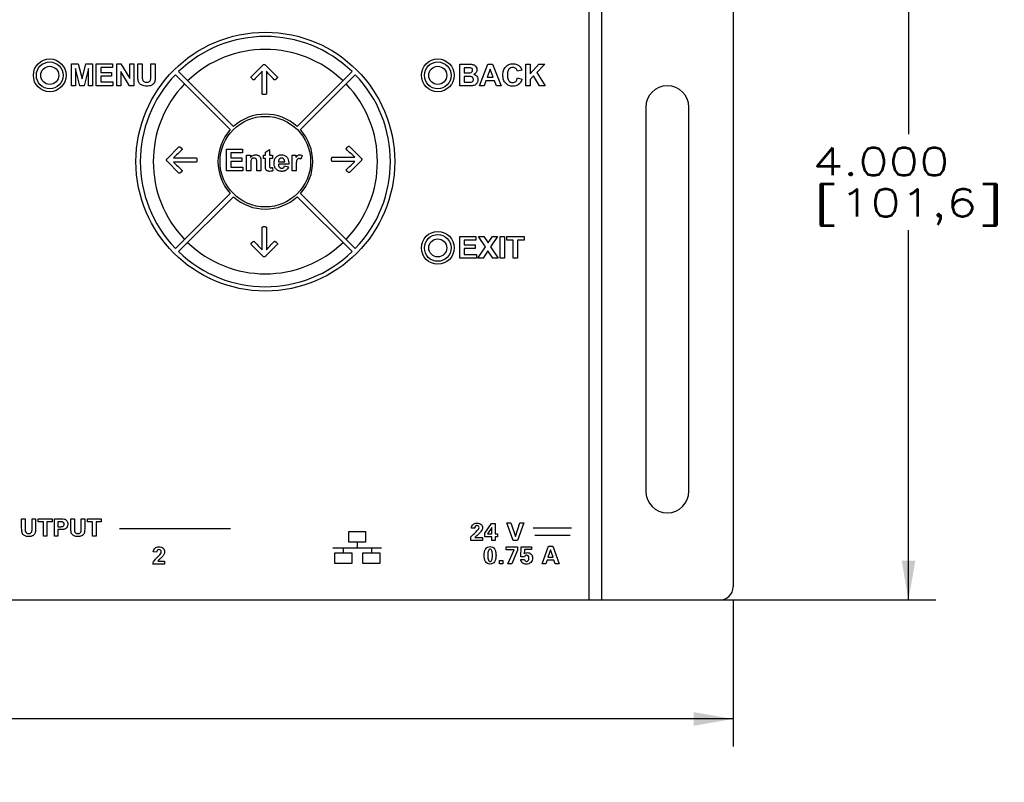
# Paper-space layout 'HD-MD4X2-4K-E_1' of a CAD drawing. Header units: inches. Extents: x 0 to 22, y 0 to 17.
# Tile 9 of 34: x 6.3 to 10.8, y 3.7 to 7.2. Entities that reach past the tile are written whole.
import ezdxf
from ezdxf.enums import TextEntityAlignment as Align

# ---------------------------------------------------------------- set-up
doc = ezdxf.new("R2010")
doc.units = ezdxf.units.IN
doc.header["$LTSCALE"] = 1.21
doc.header["$MEASUREMENT"] = 0
doc.layers.get('0').update_dxf_attribs({"linetype": 'CONTINUOUS'})
doc.layers.add('DIM', color=7, linetype='CONTINUOUS')
doc.styles.get("Standard").update_dxf_attribs({"font": 'simplex.shx'})
doc.dimstyles.new('DIMSTYLE_1', dxfattribs={"dimtxt": 0.125, "dimasz": 0.18, "dimexe": 0.125, "dimexo": 0.0625, "dimgap": 0.0625, "dimtad": 0, "dimtih": 1, "dimtoh": 1, "dimdec": 3, "dimzin": 4, "dimdsep": 46, "dimtxsty": 'Standard', "dimblk": '_FILLED', "dimblk1": '_FILLED', "dimblk2": '_FILLED', "dimcen": 0.09, "dimadec": 0, "dimazin": 0, "dimtp": 0.001, "dimtm": 0.001, "dimtfac": 1, "dimtdec": 3, "dimtofl": 0, "dimtmove": 0, "dimatfit": 3, "dimldrblk": '_FILLED', "dimfxl": 0, "dimtolj": 1, "dimtzin": 4, "dimarcsym": 0})

# ---------------------------------------------------------------- blocks, each defined once
blk = doc.blocks.new('_FILLED')
at = {"color": 0, "linetype": 'ByBlock'}
blk.add_solid([(0, 0), (-1, 0.174), (-1, -0.174)], dxfattribs=at)
blk = doc.blocks.new('*D4')
at = {"layer": 'DIM', "color": 5, "linetype": 'Continuous'}
for p, q in [((0.919, 4.55), (0.919, 3.8854)), ((9.5993, 4.55), (9.5993, 3.8854)), ((0.919, 4.0104), (4.6966, 4.0104)), ((9.5993, 4.0104), (5.8216, 4.0104))]:
    blk.add_line(p, q, dxfattribs=at)
at = {"layer": 'DIM', "color": 5, "linetype": 'Continuous', "xscale": 0.18, "yscale": 0.18, "zscale": 0.18, "rotation": 180}
blk.add_blockref('_FILLED', (0.919, 4.0104), dxfattribs=at)
at = {"layer": 'DIM', "color": 5, "linetype": 'Continuous', "xscale": 0.18, "yscale": 0.18, "zscale": 0.18}
blk.add_blockref('_FILLED', (9.5993, 4.0104), dxfattribs=at)
at = {"layer": 'DIM', "color": 5, "linetype": 'Continuous'}
for s, p, p2 in [('8.680', (4.7591, 3.9479), (5.3841, 3.9479)), ('[', (4.7591, 3.7604), (4.8841, 3.7604)), ('220,48', (4.8841, 3.7604), (5.6341, 3.7604)), (']', (5.6341, 3.7604), (5.7591, 3.7604))]:
    blk.add_text(s, height=0.125, dxfattribs=at).set_placement(p, p2, align=Align.FIT)
blk = doc.blocks.new('*D5')
at = {"layer": 'DIM', "color": 5, "linetype": 'Continuous'}
for p, q in [((9.0027, 8.5534), (10.5254, 8.5534)), ((10.4004, 8.5534), (10.4004, 6.6784)), ((10.4004, 4.5534), (10.4004, 6.2409)), ((9.0027, 4.5534), (10.5254, 4.5534))]:
    blk.add_line(p, q, dxfattribs=at)
at = {"layer": 'DIM', "color": 5, "linetype": 'Continuous', "xscale": 0.18, "yscale": 0.18, "zscale": 0.18}
for p, rotation in [((10.4004, 8.5534), 90), ((10.4004, 4.5534), 270)]:
    blk.add_blockref('_FILLED', p, dxfattribs=dict(at, rotation=rotation))
at = {"layer": 'DIM', "color": 5, "linetype": 'Continuous'}
for s, p, p2 in [('4.000', (9.9629, 6.4909), (10.5879, 6.4909)), ('[', (9.9629, 6.3034), (10.0879, 6.3034)), ('101,6', (10.0879, 6.3034), (10.7129, 6.3034)), (']', (10.7129, 6.3034), (10.8379, 6.3034))]:
    blk.add_text(s, height=0.125, dxfattribs=at).set_placement(p, p2, align=Align.FIT)

psp = doc.layouts.new('HD-MD4X2-4K-E_1')

# ---------------------------------------------------------------- linework, layer by layer
at = {"color": 7, "linetype": 'Continuous'}
for p, q in [((8.9402, 8.5534), (8.9402, 4.5534)), ((8.9993, 8.5534), (8.9993, 4.5534)), ((9.5993, 8.4943), (9.5993, 4.6125)), ((6.5792, 6.9994), (6.6092, 6.9994)), ((6.5792, 6.9), (6.5792, 6.9994)), ((6.5978, 6.9783), (6.5978, 6.9)), ((6.6174, 6.9), (6.5978, 6.9783)), ((6.6092, 6.9994), (6.6272, 6.9316)), ((6.6272, 6.9316), (6.6451, 6.9994)), ((6.6565, 6.9783), (6.6368, 6.9)), ((6.6451, 6.9994), (6.6751, 6.9994)), ((6.6566, 6.9), (6.6565, 6.9783)), ((6.6751, 6.9994), (6.6751, 6.9)), ((6.6923, 6.9994), (6.766, 6.9994)), ((6.6923, 6.9), (6.6923, 6.9994)), ((6.766, 6.9826), (6.7124, 6.9826)), ((6.7124, 6.9826), (6.7124, 6.9606)), ((6.766, 6.9994), (6.766, 6.9826)), ((6.7852, 6.9994), (6.8047, 6.9994)), ((6.7852, 6.9), (6.7852, 6.9994)), ((6.8047, 6.9994), (6.8454, 6.9329)), ((6.8454, 6.9994), (6.864, 6.9994)), ((6.8454, 6.9329), (6.8454, 6.9994)), ((6.864, 6.9994), (6.864, 6.9)), ((6.882, 6.9994), (6.9021, 6.9994)), ((6.882, 6.9464), (6.882, 6.9994)), ((6.9021, 6.9994), (6.9021, 6.9456)), ((6.9412, 6.9994), (6.9613, 6.9994)), ((6.9412, 6.9444), (6.9412, 6.9994)), ((6.9613, 6.9994), (6.9613, 6.9472)), ((7.3994, 6.9408), (7.453, 6.9943)), ((7.4649, 6.9943), (7.5184, 6.9408)), ((8.3515, 6.9983), (8.3912, 6.9983)), ((8.3515, 6.8989), (8.3515, 6.9983)), ((8.3831, 6.9818), (8.3715, 6.9818)), ((8.3715, 6.9818), (8.3715, 6.9588)), ((8.4416, 6.8989), (8.4804, 6.9983)), ((8.4907, 6.9751), (8.4773, 6.9383)), ((8.4804, 6.9983), (8.5016, 6.9983)), ((8.5045, 6.9383), (8.4907, 6.9751)), ((8.5016, 6.9983), (8.5414, 6.8989)), ((8.6348, 6.9709), (8.6149, 6.9662)), ((8.6526, 6.9983), (8.6726, 6.9983)), ((8.6526, 6.8989), (8.6526, 6.9983)), ((8.6726, 6.9541), (8.7132, 6.9983)), ((8.6726, 6.9983), (8.6726, 6.9541)), ((8.7402, 6.9983), (8.7028, 6.9596)), ((8.7132, 6.9983), (8.7402, 6.9983)), ((6.7124, 6.9606), (6.7623, 6.9606)), ((6.7623, 6.9437), (6.7124, 6.9437)), ((6.7124, 6.9437), (6.7124, 6.9168)), ((6.7623, 6.9606), (6.7623, 6.9437)), ((6.8038, 6.965), (6.8038, 6.9)), ((6.8439, 6.9), (6.8038, 6.965)), ((7.3041, 6.6994), (7.0535, 6.9501)), ((7.0674, 6.964), (7.318, 6.7134)), ((7.4491, 6.8623), (7.4491, 6.9656)), ((7.4688, 6.9656), (7.4688, 6.8623)), ((7.61, 6.7134), (7.8607, 6.964)), ((7.8746, 6.9501), (7.6239, 6.6994)), ((8.3715, 6.9588), (8.3847, 6.9588)), ((8.3878, 6.9422), (8.3715, 6.9422)), ((8.3715, 6.9422), (8.3715, 6.9157)), ((8.4773, 6.9383), (8.5045, 6.9383)), ((8.6156, 6.9355), (8.6351, 6.9293)), ((8.6889, 6.9456), (8.6726, 6.9289)), ((8.6726, 6.9289), (8.6726, 6.8989)), ((8.7162, 6.8989), (8.6889, 6.9456)), ((8.7028, 6.9596), (8.7422, 6.8989)), ((6.5978, 6.9), (6.5792, 6.9)), ((6.6368, 6.9), (6.6174, 6.9)), ((6.6751, 6.9), (6.6566, 6.9)), ((6.7679, 6.9), (6.6923, 6.9)), ((6.7124, 6.9168), (6.7679, 6.9168)), ((6.7679, 6.9168), (6.7679, 6.9)), ((6.8038, 6.9), (6.7852, 6.9)), ((6.864, 6.9), (6.8439, 6.9)), ((8.3853, 6.8989), (8.3515, 6.8989)), ((8.3715, 6.9157), (8.3901, 6.9157)), ((8.4629, 6.8989), (8.4416, 6.8989)), ((8.4711, 6.9215), (8.4629, 6.8989)), ((8.5109, 6.9215), (8.4711, 6.9215)), ((8.5196, 6.8989), (8.5109, 6.9215)), ((8.5414, 6.8989), (8.5196, 6.8989)), ((8.6726, 6.8989), (8.6526, 6.8989)), ((8.7422, 6.8989), (8.7162, 6.8989)), ((9.2009, 6.8012), (9.2009, 5.0493)), ((9.3977, 5.0493), (9.3977, 6.8012)), ((7.016, 6.5668), (7.0695, 6.6204)), ((7.2859, 6.6101), (7.3597, 6.6101)), ((7.2859, 6.5107), (7.2859, 6.6101)), ((7.3597, 6.6101), (7.3597, 6.5933)), ((7.848, 6.6232), (7.9016, 6.5697)), ((7.0447, 6.5707), (7.148, 6.5707)), ((7.3597, 6.5933), (7.306, 6.5933)), ((7.306, 6.5933), (7.306, 6.5713)), ((7.306, 6.5713), (7.3559, 6.5713)), ((7.3559, 6.5713), (7.3559, 6.5544)), ((7.3783, 6.5827), (7.3959, 6.5827)), ((7.3783, 6.5107), (7.3783, 6.5827)), ((7.3959, 6.5827), (7.3959, 6.5721)), ((7.4554, 6.5827), (7.4642, 6.5827)), ((7.4554, 6.5675), (7.4554, 6.5827)), ((7.4642, 6.5675), (7.4554, 6.5675)), ((7.4642, 6.597), (7.4832, 6.6082)), ((7.4642, 6.5827), (7.4642, 6.597)), ((7.4642, 6.5361), (7.4642, 6.5675)), ((7.4832, 6.6082), (7.4832, 6.5827)), ((7.4832, 6.5827), (7.4963, 6.5827)), ((7.4963, 6.5675), (7.4832, 6.5675)), ((7.4832, 6.5675), (7.4832, 6.5385)), ((7.4963, 6.5827), (7.4963, 6.5675)), ((7.586, 6.5827), (7.6037, 6.5827)), ((7.586, 6.5107), (7.586, 6.5827)), ((7.6037, 6.5827), (7.6037, 6.5725)), ((7.6326, 6.5808), (7.6267, 6.5641)), ((7.7696, 6.5736), (7.8728, 6.5736)), ((7.0695, 6.5014), (7.016, 6.5549)), ((7.148, 6.551), (7.0447, 6.551)), ((7.3559, 6.5544), (7.306, 6.5544)), ((7.306, 6.5544), (7.306, 6.5275)), ((7.306, 6.5275), (7.3616, 6.5275)), ((7.3616, 6.5275), (7.3616, 6.5107)), ((7.3973, 6.5433), (7.3973, 6.5107)), ((7.4249, 6.5107), (7.4249, 6.5475)), ((7.444, 6.5555), (7.444, 6.5107)), ((7.4962, 6.5267), (7.4978, 6.5119)), ((7.5713, 6.5412), (7.5235, 6.5412)), ((7.5238, 6.5529), (7.5523, 6.5529)), ((7.5512, 6.5336), (7.5702, 6.5304)), ((7.605, 6.5329), (7.605, 6.5107)), ((7.8728, 6.5539), (7.7696, 6.5539)), ((7.9016, 6.5578), (7.848, 6.5042)), ((7.3616, 6.5107), (7.2859, 6.5107)), ((7.3973, 6.5107), (7.3783, 6.5107)), ((7.444, 6.5107), (7.4249, 6.5107)), ((7.605, 6.5107), (7.586, 6.5107)), ((7.0535, 6.1568), (7.3041, 6.4074)), ((7.318, 6.3935), (7.0674, 6.1429)), ((7.8607, 6.1429), (7.61, 6.3935)), ((7.6239, 6.4074), (7.8746, 6.1568)), ((7.4492, 6.1505), (7.4492, 6.2538)), ((7.4689, 6.2538), (7.4689, 6.1505)), ((8.3518, 6.2125), (8.4255, 6.2125)), ((8.3518, 6.113), (8.3518, 6.2125)), ((8.4255, 6.2125), (8.4255, 6.1956)), ((8.4375, 6.2125), (8.461, 6.2125)), ((8.4687, 6.1648), (8.4375, 6.2125)), ((8.461, 6.2125), (8.4806, 6.1827)), ((8.4806, 6.1827), (8.5004, 6.2125)), ((8.5237, 6.2125), (8.4924, 6.1649)), ((8.5004, 6.2125), (8.5237, 6.2125)), ((8.5364, 6.2125), (8.5565, 6.2125)), ((8.5364, 6.113), (8.5364, 6.2125)), ((8.5565, 6.2125), (8.5565, 6.113)), ((8.5661, 6.2125), (8.6451, 6.2125)), ((8.5661, 6.1956), (8.5661, 6.2125)), ((8.6451, 6.2125), (8.6451, 6.1956)), ((7.4531, 6.1218), (7.3996, 6.1753)), ((7.5185, 6.1753), (7.465, 6.1218)), ((8.4255, 6.1956), (8.3718, 6.1956)), ((8.3718, 6.1956), (8.3718, 6.1736)), ((8.3718, 6.1736), (8.4218, 6.1736)), ((8.4218, 6.1736), (8.4218, 6.1568)), ((8.4343, 6.113), (8.4687, 6.1648)), ((8.4924, 6.1649), (8.5267, 6.113)), ((8.5956, 6.1956), (8.5661, 6.1956)), ((8.5956, 6.113), (8.5956, 6.1956)), ((8.6451, 6.1956), (8.6157, 6.1956)), ((8.6157, 6.1956), (8.6157, 6.113)), ((8.4218, 6.1568), (8.3718, 6.1568)), ((8.3718, 6.1568), (8.3718, 6.1299)), ((8.3718, 6.1299), (8.4274, 6.1299)), ((8.4274, 6.1299), (8.4274, 6.113)), ((8.4805, 6.1467), (8.4584, 6.113)), ((8.5025, 6.113), (8.4805, 6.1467)), ((8.4274, 6.113), (8.3518, 6.113)), ((8.4584, 6.113), (8.4343, 6.113)), ((8.5267, 6.113), (8.5025, 6.113)), ((8.5565, 6.113), (8.5364, 6.113)), ((8.6157, 6.113), (8.5956, 6.113)), ((6.3514, 4.9237), (6.3674, 4.9237)), ((6.3514, 4.8813), (6.3514, 4.9237)), ((6.3674, 4.9237), (6.3674, 4.8807)), ((6.3987, 4.9237), (6.4148, 4.9237)), ((6.3987, 4.8797), (6.3987, 4.9237)), ((6.4148, 4.9237), (6.4148, 4.882)), ((6.4268, 4.9237), (6.49, 4.9237)), ((6.4268, 4.9103), (6.4268, 4.9237)), ((6.4504, 4.9103), (6.4268, 4.9103)), ((6.4504, 4.8442), (6.4504, 4.9103)), ((6.49, 4.9103), (6.4665, 4.9103)), ((6.4665, 4.9103), (6.4665, 4.8442)), ((6.49, 4.9237), (6.49, 4.9103)), ((6.5011, 4.9237), (6.5269, 4.9237)), ((6.5011, 4.8442), (6.5011, 4.9237)), ((6.525, 4.9103), (6.5172, 4.9103)), ((6.5172, 4.9103), (6.5172, 4.8877)), ((6.5759, 4.9237), (6.592, 4.9237)), ((6.5759, 4.8813), (6.5759, 4.9237)), ((6.592, 4.9237), (6.592, 4.8807)), ((6.6233, 4.9237), (6.6394, 4.9237)), ((6.6233, 4.8797), (6.6233, 4.9237)), ((6.6394, 4.9237), (6.6394, 4.882)), ((6.6514, 4.9237), (6.7146, 4.9237)), ((6.6514, 4.9103), (6.6514, 4.9237)), ((6.675, 4.9103), (6.6514, 4.9103)), ((6.675, 4.8442), (6.675, 4.9103)), ((6.7146, 4.9103), (6.6911, 4.9103)), ((6.6911, 4.9103), (6.6911, 4.8442)), ((6.7146, 4.9237), (6.7146, 4.9103)), ((8.4668, 4.8577), (8.4971, 4.9027)), ((8.4971, 4.9027), (8.5139, 4.9027)), ((8.5139, 4.9027), (8.5139, 4.8549)), ((8.5663, 4.9054), (8.5849, 4.9054)), ((8.5955, 4.8254), (8.5663, 4.9054)), ((8.5849, 4.9054), (8.606, 4.8428)), ((8.606, 4.8428), (8.6265, 4.9054)), ((8.644, 4.9054), (8.6146, 4.8254)), ((8.6265, 4.9054), (8.644, 4.9054)), ((6.5172, 4.8877), (6.526, 4.8877)), ((6.5277, 4.8742), (6.5172, 4.8742)), ((6.5172, 4.8742), (6.5172, 4.8442)), ((6.7988, 4.8795), (7.3053, 4.8795)), ((7.8446, 4.866), (7.9218, 4.866)), ((7.8446, 4.8176), (7.8446, 4.866)), ((7.9218, 4.866), (7.9218, 4.8176)), ((8.4055, 4.8811), (8.4055, 4.882)), ((8.4203, 4.8811), (8.4055, 4.8811)), ((8.4668, 4.8421), (8.4668, 4.8577)), ((8.4984, 4.8847), (8.4788, 4.8549)), ((8.4984, 4.8549), (8.4984, 4.8847)), ((8.6868, 4.8823), (8.8624, 4.8823)), ((6.4665, 4.8442), (6.4504, 4.8442)), ((6.5172, 4.8442), (6.5011, 4.8442)), ((6.6911, 4.8442), (6.675, 4.8442)), ((7.9218, 4.8176), (7.8446, 4.8176)), ((7.8833, 4.8166), (7.8833, 4.7904)), ((8.4026, 4.8416), (8.4071, 4.8457)), ((8.4026, 4.8254), (8.4026, 4.8416)), ((8.4561, 4.8254), (8.4026, 4.8254)), ((8.4203, 4.8385), (8.4561, 4.8385)), ((8.4561, 4.8385), (8.4561, 4.8254)), ((8.4984, 4.8421), (8.4668, 4.8421)), ((8.4788, 4.8549), (8.4984, 4.8549)), ((8.4984, 4.8254), (8.4984, 4.8421)), ((8.5139, 4.8254), (8.4984, 4.8254)), ((8.5139, 4.8549), (8.5236, 4.8549)), ((8.5236, 4.8421), (8.5139, 4.8421)), ((8.5139, 4.8421), (8.5139, 4.8254)), ((8.5236, 4.8549), (8.5236, 4.8421)), ((8.6146, 4.8254), (8.5955, 4.8254)), ((8.6937, 4.8487), (8.856, 4.8487)), ((6.9675, 4.7707), (6.9523, 4.7723)), ((7.7717, 4.7909), (7.995, 4.7909)), ((7.7811, 4.7683), (7.8583, 4.7683)), ((7.7811, 4.7199), (7.7811, 4.7683)), ((7.82, 4.7933), (7.82, 4.7671)), ((7.8583, 4.7683), (7.8583, 4.7199)), ((7.9097, 4.7679), (7.9868, 4.7679)), ((7.9097, 4.7195), (7.9097, 4.7679)), ((7.948, 4.7925), (7.948, 4.7662)), ((7.9868, 4.7679), (7.9868, 4.7195)), ((8.5639, 4.7956), (8.6156, 4.7956)), ((8.5639, 4.7824), (8.5639, 4.7956)), ((8.5997, 4.7824), (8.5639, 4.7824)), ((8.5713, 4.7181), (8.5997, 4.7824)), ((8.6156, 4.7808), (8.5897, 4.7181)), ((8.6156, 4.7956), (8.6156, 4.7808)), ((8.6308, 4.7501), (8.6326, 4.7956)), ((8.6326, 4.7956), (8.679, 4.7956)), ((8.6473, 4.783), (8.6462, 4.7642)), ((8.679, 4.783), (8.6473, 4.783)), ((8.679, 4.7956), (8.679, 4.783)), ((8.7278, 4.7181), (8.7569, 4.7982)), ((8.7666, 4.7824), (8.7545, 4.7485)), ((8.7569, 4.7982), (8.777, 4.7982)), ((8.7776, 4.7485), (8.7666, 4.7824)), ((8.777, 4.7982), (8.8049, 4.7181)), ((6.9737, 4.7301), (7.004, 4.7301)), ((7.004, 4.7301), (7.004, 4.716)), ((8.5336, 4.7328), (8.5476, 4.7328)), ((8.5336, 4.7181), (8.5336, 4.7328)), ((8.5476, 4.7328), (8.5476, 4.7181)), ((8.6306, 4.7376), (8.6474, 4.7376)), ((8.6472, 4.7501), (8.6308, 4.7501)), ((8.7502, 4.7353), (8.744, 4.7181)), ((8.7818, 4.7353), (8.7502, 4.7353)), ((8.7545, 4.7485), (8.7776, 4.7485)), ((8.7875, 4.7181), (8.7818, 4.7353)), ((7.004, 4.716), (6.9505, 4.716)), ((7.8583, 4.7199), (7.7811, 4.7199)), ((7.9868, 4.7195), (7.9097, 4.7195)), ((8.5476, 4.7181), (8.5336, 4.7181)), ((8.5897, 4.7181), (8.5713, 4.7181)), ((8.744, 4.7181), (8.7278, 4.7181)), ((8.8049, 4.7181), (8.7875, 4.7181)), ((0.978, 4.5534), (9.5402, 4.5534))]:
    psp.add_line(p, q, dxfattribs=at)
for centre, radius in [((7.464, 6.5534), 0.5906), ((6.4796, 6.9473), 0.0748), ((8.2513, 6.9473), 0.0748), ((6.4796, 6.9471), 0.061), ((6.4796, 6.9471), 0.0413), ((8.2512, 6.9471), 0.061), ((8.2512, 6.9471), 0.0413), ((7.464, 6.5534), 0.2067), ((8.2513, 6.1599), 0.0748), ((8.2512, 6.1597), 0.061), ((8.2512, 6.1597), 0.0413)]:
    psp.add_circle(centre, radius, dxfattribs=at)
for centre, radius, start, end in [((7.464, 6.5534), 0.5709, 45.9879, 134.0121), ((7.464, 6.5534), 0.5118, 46.1019, 133.8981), ((7.464, 6.5534), 0.5709, 135.9879, 224.0121), ((7.464, 6.5534), 0.5709, 315.9879, 44.0121), ((7.464, 6.5534), 0.5118, 136.1019, 223.8981), ((7.464, 6.5534), 0.5118, 316.1019, 43.8981), ((9.2993, 6.8012), 0.0984, 0, 180), ((7.464, 6.5534), 0.2165, 47.6053, 132.3947), ((7.464, 6.5534), 0.2165, 137.6053, 222.3947), ((7.464, 6.5534), 0.2165, 317.6053, 42.3947), ((7.464, 6.5534), 0.2165, 227.6053, 312.3947), ((7.464, 6.5534), 0.5118, 226.1019, 313.8981), ((7.464, 6.5534), 0.5709, 225.9879, 314.0121), ((9.2993, 5.0493), 0.0984, 180, 360), ((9.5402, 4.6125), 0.0591, 270, 359.9998)]:
    psp.add_arc(centre, radius, start, end, dxfattribs=at)
for points, knots in [([(7.453, 6.9943), (7.4534, 6.9947), (7.4542, 6.9954), (7.4556, 6.9964), (7.4572, 6.9971), (7.4589, 6.9972), (7.4606, 6.9971), (7.4627, 6.9963), (7.4641, 6.9951), (7.4649, 6.9943)], [0, 0, 0, 0, 0.124514, 0.244523, 0.365879, 0.500429, 0.625855, 0.742787, 1, 1, 1, 1]), ([(8.4002, 6.9814), (8.3995, 6.9815), (8.3937, 6.9818), (8.388, 6.9818), (8.3831, 6.9818)], [0, 0, 0, 0, 0.127967, 1, 1, 1, 1]), ([(8.3912, 6.9983), (8.3946, 6.9983), (8.4005, 6.9982), (8.4082, 6.9976), (8.4143, 6.996), (8.4209, 6.9925), (8.4277, 6.9852), (8.431, 6.9729), (8.4272, 6.9597), (8.42, 6.9536), (8.4159, 6.9517)], [0, 0, 0, 0, 0.130509, 0.223292, 0.29556, 0.365394, 0.508288, 0.660725, 0.829956, 1, 1, 1, 1]), ([(8.3992, 6.9591), (8.4022, 6.9595), (8.4082, 6.9616), (8.4112, 6.9703), (8.4086, 6.9789), (8.4029, 6.9811), (8.4002, 6.9814)], [0, 0, 0, 0, 0.264714, 0.513719, 0.750941, 1, 1, 1, 1]), ([(8.551, 6.9677), (8.5512, 6.9684), (8.5534, 6.9752), (8.56, 6.987), (8.5732, 6.9961), (8.5852, 6.9995), (8.5946, 7.0002), (8.6035, 6.9996), (8.614, 6.997), (8.6272, 6.9892), (8.6329, 6.9776), (8.6348, 6.9709)], [0, 0, 0, 0, 0.018989, 0.189942, 0.351611, 0.434846, 0.52424, 0.602241, 0.674658, 0.81249, 1, 1, 1, 1]), ([(8.6149, 6.9662), (8.6139, 6.9708), (8.61, 6.9776), (8.6014, 6.9822), (8.5931, 6.9833), (8.5838, 6.9816), (8.5749, 6.975), (8.5709, 6.966), (8.5694, 6.9571), (8.569, 6.949), (8.5694, 6.9409), (8.5702, 6.9355), (8.5709, 6.9331)], [0, 0, 0, 0, 0.154698, 0.23102, 0.312249, 0.42285, 0.530359, 0.656217, 0.73385, 0.823669, 0.918649, 1, 1, 1, 1]), ([(6.9613, 6.9472), (6.9613, 6.9421), (6.9611, 6.9337), (6.9602, 6.9228), (6.9577, 6.9151), (6.9539, 6.9092), (6.9486, 6.9045), (6.9417, 6.9009), (6.9329, 6.8986), (6.9223, 6.8981), (6.9113, 6.8986), (6.9017, 6.901), (6.8947, 6.905), (6.8895, 6.9098), (6.8859, 6.9153), (6.8833, 6.9226), (6.8823, 6.9331), (6.882, 6.9415), (6.882, 6.9464)], [0, 0, 0, 0, 0.103669, 0.172158, 0.221, 0.266811, 0.313365, 0.364074, 0.423381, 0.496027, 0.581169, 0.64503, 0.696511, 0.74359, 0.787307, 0.82809, 0.900562, 1, 1, 1, 1]), ([(6.9021, 6.9456), (6.9021, 6.9436), (6.9022, 6.9381), (6.9022, 6.9325), (6.9029, 6.929)], [0, 0, 0, 0, 0.351331, 1, 1, 1, 1]), ([(6.9029, 6.929), (6.9037, 6.9252), (6.9071, 6.9195), (6.915, 6.9159), (6.9222, 6.9152), (6.9293, 6.9158), (6.9352, 6.9185), (6.9389, 6.9226), (6.9408, 6.9281), (6.9411, 6.9354), (6.9412, 6.941), (6.9412, 6.9444)], [0, 0, 0, 0, 0.174628, 0.271023, 0.385448, 0.499451, 0.589976, 0.668785, 0.744371, 0.847053, 1, 1, 1, 1]), ([(7.4033, 6.9315), (7.4021, 6.9327), (7.4004, 6.9346), (7.3986, 6.9372), (7.3983, 6.9394), (7.3991, 6.9404), (7.3994, 6.9408)], [0, 0, 0, 0, 0.438374, 0.694741, 0.852028, 1, 1, 1, 1]), ([(7.413, 6.9273), (7.4126, 6.9269), (7.4116, 6.9261), (7.4092, 6.9264), (7.4065, 6.9284), (7.4045, 6.9303), (7.4033, 6.9315)], [0, 0, 0, 0, 0.145125, 0.303806, 0.563755, 1, 1, 1, 1]), ([(7.4491, 6.9656), (7.4433, 6.9592), (7.4315, 6.9462), (7.4193, 6.9335), (7.413, 6.9273)], [0, 0, 0, 0, 0.494737, 1, 1, 1, 1]), ([(7.5048, 6.9273), (7.4985, 6.9335), (7.4864, 6.9462), (7.4746, 6.9592), (7.4688, 6.9656)], [0, 0, 0, 0, 0.505263, 1, 1, 1, 1]), ([(7.5184, 6.9408), (7.5188, 6.9404), (7.5195, 6.9394), (7.5194, 6.9378), (7.5187, 6.9364), (7.5177, 6.935), (7.5166, 6.9337), (7.5156, 6.9325), (7.5146, 6.9315), (7.5135, 6.9305), (7.5123, 6.9293), (7.5109, 6.9281), (7.5095, 6.9271), (7.508, 6.9263), (7.5062, 6.9261), (7.5052, 6.9269), (7.5048, 6.9273)], [0, 0, 0, 0, 0.070562, 0.14683, 0.201113, 0.27223, 0.364972, 0.421263, 0.484318, 0.55102, 0.610701, 0.709192, 0.785314, 0.844468, 0.92622, 1, 1, 1, 1]), ([(8.3847, 6.9588), (8.3864, 6.9588), (8.3913, 6.9588), (8.3962, 6.9587), (8.3992, 6.9591)], [0, 0, 0, 0, 0.364042, 1, 1, 1, 1]), ([(8.4039, 6.9163), (8.4066, 6.9168), (8.4107, 6.9189), (8.4136, 6.924), (8.4143, 6.9297), (8.413, 6.9354), (8.4092, 6.9392), (8.4048, 6.9414), (8.3975, 6.9421), (8.3915, 6.9422), (8.3878, 6.9422)], [0, 0, 0, 0, 0.162519, 0.245904, 0.340103, 0.494852, 0.568934, 0.64871, 0.778208, 1, 1, 1, 1]), ([(8.4159, 6.9517), (8.4212, 6.9502), (8.4313, 6.9442), (8.436, 6.9284), (8.4325, 6.9142), (8.4235, 6.9029), (8.4142, 6.9001), (8.4095, 6.8996)], [0, 0, 0, 0, 0.225463, 0.43977, 0.624134, 0.806173, 1, 1, 1, 1]), ([(8.6351, 6.9293), (8.6326, 6.9202), (8.6254, 6.9066), (8.6081, 6.8983), (8.5955, 6.8968), (8.5844, 6.8977), (8.5728, 6.9011), (8.56, 6.9101), (8.5519, 6.9239), (8.5489, 6.9369), (8.5482, 6.9479), (8.5489, 6.9584), (8.5503, 6.965), (8.551, 6.9677)], [0, 0, 0, 0, 0.186212, 0.272687, 0.369176, 0.431408, 0.490001, 0.605927, 0.728081, 0.794572, 0.867527, 0.944436, 1, 1, 1, 1]), ([(8.5709, 6.9331), (8.5718, 6.9292), (8.5747, 6.9223), (8.5835, 6.9156), (8.5927, 6.9138), (8.6011, 6.9151), (8.6108, 6.921), (8.6143, 6.9296), (8.6156, 6.9355)], [0, 0, 0, 0, 0.183151, 0.335261, 0.490076, 0.606798, 0.721017, 1, 1, 1, 1]), ([(8.4095, 6.8996), (8.4083, 6.8994), (8.4003, 6.899), (8.3922, 6.8989), (8.3853, 6.8989)], [0, 0, 0, 0, 0.140441, 1, 1, 1, 1]), ([(8.3901, 6.9157), (8.3918, 6.9157), (8.3963, 6.9158), (8.401, 6.9157), (8.4039, 6.9163)], [0, 0, 0, 0, 0.35758, 1, 1, 1, 1]), ([(7.4688, 6.8623), (7.4688, 6.8619), (7.4683, 6.8608), (7.4663, 6.8599), (7.464, 6.8595), (7.4614, 6.8592), (7.4589, 6.8592), (7.4565, 6.8592), (7.4538, 6.8595), (7.4515, 6.8599), (7.4496, 6.8608), (7.4491, 6.8619), (7.4491, 6.8623)], [0, 0, 0, 0, 0.059609, 0.144615, 0.284289, 0.381653, 0.49991, 0.618782, 0.716758, 0.856432, 0.940391, 1, 1, 1, 1]), ([(7.0695, 6.6204), (7.0699, 6.6207), (7.0709, 6.6214), (7.0726, 6.6213), (7.0739, 6.6206), (7.0753, 6.6197), (7.0766, 6.6186), (7.0778, 6.6175), (7.0788, 6.6165), (7.0799, 6.6155), (7.081, 6.6142), (7.0822, 6.6129), (7.0832, 6.6114), (7.084, 6.6099), (7.0842, 6.6082), (7.0835, 6.6072), (7.0831, 6.6068)], [0, 0, 0, 0, 0.070843, 0.147091, 0.201228, 0.272151, 0.365044, 0.421448, 0.484541, 0.551216, 0.610873, 0.709325, 0.785173, 0.844038, 0.925757, 1, 1, 1, 1]), ([(7.8345, 6.6096), (7.8341, 6.61), (7.8333, 6.611), (7.8336, 6.6128), (7.8343, 6.6143), (7.8354, 6.6157), (7.8365, 6.6171), (7.8377, 6.6183), (7.8387, 6.6194), (7.8398, 6.6204), (7.841, 6.6215), (7.8423, 6.6225), (7.8436, 6.6235), (7.845, 6.6242), (7.8467, 6.6243), (7.8476, 6.6236), (7.848, 6.6232)], [0, 0, 0, 0, 0.074169, 0.155805, 0.214611, 0.290382, 0.388734, 0.448332, 0.51494, 0.577969, 0.634316, 0.727115, 0.797966, 0.852049, 0.928282, 1, 1, 1, 1]), ([(7.8728, 6.5736), (7.8664, 6.5794), (7.8534, 6.5912), (7.8408, 6.6033), (7.8345, 6.6096)], [0, 0, 0, 0, 0.494737, 1, 1, 1, 1]), ([(7.016, 6.5549), (7.0156, 6.5553), (7.0149, 6.5561), (7.0139, 6.5575), (7.0133, 6.5591), (7.0131, 6.5608), (7.0132, 6.5625), (7.0141, 6.5647), (7.0152, 6.566), (7.016, 6.5668)], [0, 0, 0, 0, 0.124514, 0.244523, 0.365879, 0.500429, 0.625855, 0.742787, 1, 1, 1, 1]), ([(7.0831, 6.6068), (7.0768, 6.6005), (7.0641, 6.5883), (7.0511, 6.5765), (7.0447, 6.5707)], [0, 0, 0, 0, 0.505263, 1, 1, 1, 1]), ([(7.148, 6.5707), (7.1484, 6.5707), (7.1495, 6.5702), (7.1504, 6.5683), (7.1508, 6.5659), (7.1511, 6.5633), (7.1511, 6.5609), (7.1511, 6.5584), (7.1508, 6.5558), (7.1504, 6.5535), (7.1495, 6.5515), (7.1484, 6.551), (7.148, 6.551)], [0, 0, 0, 0, 0.059609, 0.144091, 0.283765, 0.381435, 0.5, 0.618565, 0.716235, 0.855909, 0.940391, 1, 1, 1, 1]), ([(7.3959, 6.5721), (7.3988, 6.5759), (7.4041, 6.5807), (7.4129, 6.5839), (7.4185, 6.5845), (7.4228, 6.5843), (7.4258, 6.5838), (7.4286, 6.5831), (7.432, 6.5818), (7.4358, 6.5798), (7.4393, 6.5765), (7.4412, 6.5732), (7.4423, 6.5705), (7.443, 6.5682), (7.4434, 6.5657), (7.4439, 6.5614), (7.444, 6.5579), (7.444, 6.5555)], [0, 0, 0, 0, 0.197622, 0.29126, 0.388478, 0.431928, 0.473868, 0.514686, 0.554805, 0.629005, 0.693978, 0.755828, 0.787027, 0.818853, 0.854319, 0.896236, 1, 1, 1, 1]), ([(7.4237, 6.5626), (7.423, 6.5646), (7.4208, 6.5676), (7.4172, 6.5692), (7.4149, 6.5697), (7.4129, 6.5698), (7.4107, 6.5697), (7.4084, 6.5692), (7.4062, 6.5683), (7.4035, 6.5667), (7.4006, 6.5641), (7.3992, 6.5613), (7.3988, 6.5599)], [0, 0, 0, 0, 0.206487, 0.310569, 0.365157, 0.423077, 0.498407, 0.571409, 0.643698, 0.716957, 0.859115, 1, 1, 1, 1]), ([(7.5702, 6.5304), (7.5691, 6.5272), (7.5661, 6.5211), (7.5601, 6.5152), (7.5545, 6.512), (7.5497, 6.5103), (7.5454, 6.5095), (7.5418, 6.5091), (7.5384, 6.509), (7.5344, 6.5092), (7.5289, 6.5099), (7.5226, 6.5118), (7.516, 6.5157), (7.5112, 6.5208), (7.5078, 6.5266), (7.5056, 6.5325), (7.5045, 6.538), (7.5041, 6.5426), (7.5039, 6.5464), (7.5041, 6.5505), (7.5046, 6.5558), (7.5056, 6.5602), (7.5066, 6.563), (7.5068, 6.5635)], [0, 0, 0, 0, 0.08901, 0.171454, 0.213029, 0.256035, 0.301606, 0.325673, 0.350721, 0.389829, 0.426629, 0.49467, 0.558504, 0.622433, 0.674911, 0.729056, 0.786407, 0.816718, 0.848293, 0.885806, 0.921408, 0.987687, 1, 1, 1, 1]), ([(7.5068, 6.5635), (7.5075, 6.5653), (7.5093, 6.5691), (7.5131, 6.5743), (7.5181, 6.5788), (7.5258, 6.5832), (7.5326, 6.5844), (7.537, 6.5844)], [0, 0, 0, 0, 0.146527, 0.323302, 0.494317, 0.659284, 1, 1, 1, 1]), ([(7.5523, 6.5529), (7.5523, 6.5553), (7.5518, 6.5589), (7.55, 6.5631), (7.5482, 6.5655), (7.546, 6.5674), (7.5436, 6.5688), (7.541, 6.5696), (7.5381, 6.5699), (7.5352, 6.5696), (7.5324, 6.5687), (7.5299, 6.5673), (7.5278, 6.5653), (7.526, 6.5628), (7.5242, 6.5587), (7.5238, 6.5552), (7.5238, 6.5529)], [0, 0, 0, 0, 0.14896, 0.213157, 0.273655, 0.331327, 0.386334, 0.441062, 0.497926, 0.558628, 0.616044, 0.673021, 0.732446, 0.793992, 0.857516, 1, 1, 1, 1]), ([(7.537, 6.5844), (7.5419, 6.5844), (7.5515, 6.5829), (7.5594, 6.5771), (7.5624, 6.5737)], [0, 0, 0, 0, 0.518799, 1, 1, 1, 1]), ([(7.5624, 6.5737), (7.564, 6.5719), (7.5703, 6.5623), (7.5714, 6.5502), (7.5713, 6.5412)], [0, 0, 0, 0, 0.21197, 1, 1, 1, 1]), ([(7.6037, 6.5725), (7.6044, 6.5736), (7.6067, 6.5771), (7.6094, 6.5805), (7.6118, 6.582)], [0, 0, 0, 0, 0.315824, 1, 1, 1, 1]), ([(7.6267, 6.5641), (7.6253, 6.5651), (7.6224, 6.5666), (7.618, 6.5675), (7.6141, 6.5669), (7.6107, 6.5652), (7.6081, 6.5617), (7.6071, 6.5588), (7.6066, 6.5571)], [0, 0, 0, 0, 0.200492, 0.368262, 0.511566, 0.646535, 0.798986, 1, 1, 1, 1]), ([(7.6201, 6.5844), (7.6233, 6.5844), (7.6278, 6.5834), (7.6316, 6.5813), (7.6326, 6.5808)], [0, 0, 0, 0, 0.739209, 1, 1, 1, 1]), ([(7.7696, 6.5539), (7.7691, 6.5539), (7.7681, 6.5544), (7.7671, 6.5563), (7.7667, 6.5587), (7.7665, 6.5613), (7.7665, 6.5637), (7.7665, 6.5662), (7.7667, 6.5688), (7.7671, 6.5711), (7.7681, 6.5731), (7.7691, 6.5736), (7.7696, 6.5736)], [0, 0, 0, 0, 0.059609, 0.144091, 0.283765, 0.381435, 0.5, 0.618565, 0.716235, 0.855909, 0.940391, 1, 1, 1, 1]), ([(7.9016, 6.5697), (7.902, 6.5693), (7.9027, 6.5685), (7.9037, 6.5671), (7.9043, 6.5655), (7.9045, 6.5638), (7.9043, 6.5621), (7.9035, 6.5599), (7.9024, 6.5586), (7.9016, 6.5578)], [0, 0, 0, 0, 0.124514, 0.244523, 0.365879, 0.500429, 0.625855, 0.742787, 1, 1, 1, 1]), ([(7.0447, 6.551), (7.0511, 6.5452), (7.0641, 6.5334), (7.0768, 6.5213), (7.0831, 6.515)], [0, 0, 0, 0, 0.494737, 1, 1, 1, 1]), ([(7.3988, 6.5599), (7.3981, 6.5578), (7.3974, 6.5522), (7.3973, 6.5467), (7.3973, 6.5433)], [0, 0, 0, 0, 0.388513, 1, 1, 1, 1]), ([(7.4249, 6.5475), (7.4249, 6.5507), (7.4248, 6.5557), (7.4243, 6.5608), (7.4237, 6.5626)], [0, 0, 0, 0, 0.633449, 1, 1, 1, 1]), ([(7.4648, 6.5227), (7.4647, 6.5234), (7.4642, 6.5279), (7.4642, 6.5324), (7.4642, 6.5361)], [0, 0, 0, 0, 0.156419, 1, 1, 1, 1]), ([(7.4828, 6.5091), (7.4811, 6.5091), (7.478, 6.5093), (7.4736, 6.5106), (7.47, 6.5125), (7.4673, 6.5152), (7.4656, 6.5187), (7.465, 6.5213), (7.4648, 6.5227)], [0, 0, 0, 0, 0.195814, 0.378063, 0.541933, 0.682729, 0.827243, 1, 1, 1, 1]), ([(7.4832, 6.5385), (7.4832, 6.5362), (7.4833, 6.5328), (7.4833, 6.5293), (7.4836, 6.5282)], [0, 0, 0, 0, 0.678506, 1, 1, 1, 1]), ([(7.4836, 6.5282), (7.4837, 6.5278), (7.4841, 6.5268), (7.4853, 6.5257), (7.4868, 6.525), (7.489, 6.5248), (7.4922, 6.5254), (7.4947, 6.5262), (7.4962, 6.5267)], [0, 0, 0, 0, 0.102895, 0.210169, 0.323842, 0.447102, 0.676028, 1, 1, 1, 1]), ([(7.5235, 6.5412), (7.5236, 6.5387), (7.5241, 6.535), (7.5261, 6.5306), (7.528, 6.528), (7.5304, 6.5259), (7.533, 6.5244), (7.536, 6.5235), (7.5388, 6.5233), (7.5412, 6.5234), (7.5438, 6.524), (7.5469, 6.5256), (7.5497, 6.5291), (7.5508, 6.532), (7.5512, 6.5336)], [0, 0, 0, 0, 0.17434, 0.251345, 0.325345, 0.396422, 0.464807, 0.533652, 0.606054, 0.655175, 0.701251, 0.789408, 0.884498, 1, 1, 1, 1]), ([(7.6066, 6.5571), (7.6058, 6.5542), (7.6052, 6.5461), (7.605, 6.538), (7.605, 6.5329)], [0, 0, 0, 0, 0.371341, 1, 1, 1, 1]), ([(7.8345, 6.5178), (7.8408, 6.5241), (7.8534, 6.5363), (7.8664, 6.5481), (7.8728, 6.5539)], [0, 0, 0, 0, 0.505263, 1, 1, 1, 1]), ([(7.0831, 6.515), (7.0835, 6.5146), (7.0842, 6.5136), (7.084, 6.5118), (7.0832, 6.5103), (7.0822, 6.5089), (7.081, 6.5075), (7.0799, 6.5063), (7.0788, 6.5052), (7.0778, 6.5042), (7.0766, 6.5031), (7.0753, 6.5021), (7.0739, 6.5011), (7.0726, 6.5004), (7.0709, 6.5003), (7.0699, 6.501), (7.0695, 6.5014)], [0, 0, 0, 0, 0.074169, 0.155805, 0.214611, 0.290382, 0.388734, 0.448332, 0.51494, 0.577969, 0.634316, 0.727115, 0.797966, 0.852049, 0.928282, 1, 1, 1, 1]), ([(7.4978, 6.5119), (7.4967, 6.5114), (7.4919, 6.5097), (7.4867, 6.5091), (7.4828, 6.5091)], [0, 0, 0, 0, 0.237246, 1, 1, 1, 1]), ([(7.848, 6.5042), (7.8476, 6.5039), (7.8467, 6.5032), (7.845, 6.5033), (7.8436, 6.504), (7.8423, 6.5049), (7.841, 6.506), (7.8398, 6.5071), (7.8387, 6.5081), (7.8377, 6.5091), (7.8365, 6.5104), (7.8354, 6.5117), (7.8343, 6.5132), (7.8336, 6.5147), (7.8333, 6.5164), (7.8341, 6.5174), (7.8345, 6.5178)], [0, 0, 0, 0, 0.070843, 0.147091, 0.201228, 0.272151, 0.365044, 0.421448, 0.484541, 0.551216, 0.610873, 0.709325, 0.785173, 0.844038, 0.925757, 1, 1, 1, 1]), ([(7.4492, 6.2538), (7.4492, 6.2542), (7.4497, 6.2553), (7.4516, 6.2562), (7.454, 6.2566), (7.4566, 6.2569), (7.459, 6.2569), (7.4615, 6.2569), (7.4641, 6.2566), (7.4664, 6.2562), (7.4684, 6.2553), (7.4689, 6.2542), (7.4689, 6.2538)], [0, 0, 0, 0, 0.059609, 0.144091, 0.283765, 0.381435, 0.5, 0.618565, 0.716235, 0.855909, 0.940391, 1, 1, 1, 1]), ([(7.3996, 6.1753), (7.3992, 6.1758), (7.3985, 6.1767), (7.3986, 6.1784), (7.3993, 6.1797), (7.4002, 6.1811), (7.4013, 6.1824), (7.4024, 6.1836), (7.4034, 6.1846), (7.4044, 6.1857), (7.4057, 6.1868), (7.407, 6.188), (7.4085, 6.189), (7.41, 6.1898), (7.4117, 6.19), (7.4127, 6.1893), (7.4131, 6.1889)], [0, 0, 0, 0, 0.070843, 0.147091, 0.201228, 0.272151, 0.365044, 0.421448, 0.484541, 0.551216, 0.610873, 0.709325, 0.785173, 0.844038, 0.925757, 1, 1, 1, 1]), ([(7.4131, 6.1889), (7.4194, 6.1826), (7.4316, 6.1699), (7.4434, 6.157), (7.4492, 6.1505)], [0, 0, 0, 0, 0.505263, 1, 1, 1, 1]), ([(7.4689, 6.1505), (7.4747, 6.157), (7.4865, 6.1699), (7.4986, 6.1826), (7.5049, 6.1889)], [0, 0, 0, 0, 0.494737, 1, 1, 1, 1]), ([(7.5049, 6.1889), (7.5053, 6.1893), (7.5063, 6.19), (7.5081, 6.1898), (7.5096, 6.189), (7.511, 6.188), (7.5124, 6.1868), (7.5137, 6.1857), (7.5147, 6.1846), (7.5157, 6.1836), (7.5168, 6.1824), (7.5178, 6.1811), (7.5188, 6.1797), (7.5195, 6.1784), (7.5196, 6.1767), (7.5189, 6.1757), (7.5185, 6.1753)], [0, 0, 0, 0, 0.074169, 0.155805, 0.214611, 0.290382, 0.388734, 0.448332, 0.51494, 0.577969, 0.634316, 0.727115, 0.797966, 0.852049, 0.928282, 1, 1, 1, 1]), ([(7.465, 6.1218), (7.4646, 6.1214), (7.4638, 6.1207), (7.4624, 6.1197), (7.4608, 6.1191), (7.4591, 6.1189), (7.4574, 6.119), (7.4552, 6.1199), (7.4539, 6.121), (7.4531, 6.1218)], [0, 0, 0, 0, 0.124514, 0.244523, 0.365879, 0.500429, 0.625855, 0.742787, 1, 1, 1, 1]), ([(6.526, 4.8877), (6.5286, 4.8877), (6.5329, 4.8878), (6.5383, 4.8885), (6.5416, 4.8904), (6.5446, 4.8936), (6.5463, 4.8994), (6.5442, 4.9056), (6.5402, 4.9087), (6.5363, 4.91), (6.5312, 4.9102), (6.5274, 4.9103), (6.525, 4.9103)], [0, 0, 0, 0, 0.151284, 0.244311, 0.306922, 0.367548, 0.490674, 0.636358, 0.706848, 0.778883, 0.862029, 1, 1, 1, 1]), ([(6.5269, 4.9237), (6.5291, 4.9237), (6.5355, 4.9236), (6.542, 4.9237), (6.546, 4.9225)], [0, 0, 0, 0, 0.349297, 1, 1, 1, 1]), ([(6.546, 4.9225), (6.5505, 4.9214), (6.5569, 4.9169), (6.5615, 4.9077), (6.5623, 4.8999), (6.5617, 4.8928), (6.5592, 4.8854), (6.5544, 4.8799), (6.5487, 4.8767), (6.5435, 4.8749), (6.5364, 4.8744), (6.5309, 4.8742), (6.5277, 4.8742)], [0, 0, 0, 0, 0.174864, 0.27188, 0.381856, 0.467376, 0.542182, 0.67289, 0.733031, 0.788914, 0.878439, 1, 1, 1, 1]), ([(8.4055, 4.882), (8.4055, 4.8878), (8.4092, 4.8974), (8.4205, 4.9032), (8.4305, 4.9044), (8.4405, 4.9033), (8.4516, 4.8979), (8.4558, 4.8887), (8.4557, 4.8828), (8.4557, 4.8824)], [0, 0, 0, 0, 0.235869, 0.359106, 0.500783, 0.641489, 0.763871, 0.986193, 1, 1, 1, 1]), ([(6.4148, 4.882), (6.4148, 4.8779), (6.4147, 4.8711), (6.4139, 4.8624), (6.4119, 4.8563), (6.4089, 4.8516), (6.4046, 4.8478), (6.3991, 4.8449), (6.3921, 4.8431), (6.3835, 4.8427), (6.3748, 4.8431), (6.3671, 4.845), (6.3615, 4.8482), (6.3574, 4.8521), (6.3545, 4.8564), (6.3524, 4.8623), (6.3516, 4.8707), (6.3514, 4.8774), (6.3514, 4.8813)], [0, 0, 0, 0, 0.103623, 0.172166, 0.220975, 0.266848, 0.313327, 0.364074, 0.423375, 0.496027, 0.581179, 0.644983, 0.696565, 0.743579, 0.787384, 0.82808, 0.900558, 1, 1, 1, 1]), ([(6.3674, 4.8807), (6.3674, 4.8791), (6.3675, 4.8747), (6.3675, 4.8702), (6.368, 4.8674)], [0, 0, 0, 0, 0.351215, 1, 1, 1, 1]), ([(6.368, 4.8674), (6.3687, 4.8644), (6.3714, 4.8598), (6.3778, 4.8569), (6.3835, 4.8564), (6.3892, 4.8569), (6.3939, 4.859), (6.3969, 4.8623), (6.3992, 4.8693), (6.3987, 4.8752), (6.3987, 4.8797)], [0, 0, 0, 0, 0.174739, 0.270913, 0.38551, 0.499506, 0.590062, 0.66889, 0.744463, 1, 1, 1, 1]), ([(6.6394, 4.882), (6.6394, 4.8779), (6.6392, 4.8711), (6.6385, 4.8624), (6.6365, 4.8563), (6.6334, 4.8516), (6.6291, 4.8478), (6.6237, 4.8449), (6.6166, 4.8431), (6.6081, 4.8427), (6.5994, 4.8431), (6.5916, 4.845), (6.586, 4.8482), (6.5819, 4.8521), (6.579, 4.8564), (6.5769, 4.8623), (6.5761, 4.8707), (6.5759, 4.8774), (6.5759, 4.8813)], [0, 0, 0, 0, 0.103623, 0.172166, 0.220975, 0.266848, 0.313327, 0.364074, 0.423375, 0.496027, 0.581179, 0.644983, 0.696565, 0.743579, 0.787384, 0.82808, 0.900558, 1, 1, 1, 1]), ([(6.592, 4.8807), (6.592, 4.8791), (6.5921, 4.8747), (6.592, 4.8702), (6.5926, 4.8674)], [0, 0, 0, 0, 0.351215, 1, 1, 1, 1]), ([(6.5926, 4.8674), (6.5932, 4.8644), (6.596, 4.8598), (6.6023, 4.8569), (6.6081, 4.8564), (6.6138, 4.8569), (6.6184, 4.859), (6.6214, 4.8623), (6.6237, 4.8693), (6.6233, 4.8752), (6.6233, 4.8797)], [0, 0, 0, 0, 0.174739, 0.270913, 0.38551, 0.499506, 0.590062, 0.66889, 0.744463, 1, 1, 1, 1]), ([(8.4071, 4.8457), (8.4157, 4.8534), (8.4267, 4.8646), (8.4399, 4.8784), (8.4399, 4.8838)], [0, 0, 0, 0, 0.680942, 1, 1, 1, 1]), ([(8.4399, 4.8838), (8.4399, 4.8861), (8.4381, 4.8912), (8.4316, 4.8933), (8.4264, 4.8925), (8.4214, 4.8891), (8.4204, 4.8842), (8.4203, 4.8811)], [0, 0, 0, 0, 0.221271, 0.443338, 0.584515, 0.708032, 1, 1, 1, 1]), ([(8.4557, 4.8824), (8.4556, 4.8797), (8.4539, 4.8734), (8.4478, 4.8635), (8.4361, 4.8518), (8.4263, 4.8434), (8.4203, 4.8385)], [0, 0, 0, 0, 0.141209, 0.329188, 0.600299, 1, 1, 1, 1]), ([(6.9523, 4.7723), (6.953, 4.7789), (6.9569, 4.7893), (6.9691, 4.795), (6.9789, 4.7962), (6.989, 4.795), (7.0001, 4.7887), (7.0043, 4.7783), (7.0039, 4.7713), (7.0038, 4.7702)], [0, 0, 0, 0, 0.251185, 0.364886, 0.489924, 0.623551, 0.740558, 0.956376, 1, 1, 1, 1]), ([(6.9855, 4.7633), (6.9873, 4.766), (6.9897, 4.7719), (6.987, 4.7814), (6.9783, 4.7841), (6.972, 4.782), (6.97, 4.7795), (6.9697, 4.779)], [0, 0, 0, 0, 0.273518, 0.504173, 0.72773, 0.953301, 1, 1, 1, 1]), ([(7.0038, 4.7702), (7.0035, 4.7679), (7.0024, 4.7638), (6.9995, 4.7582), (6.9961, 4.7533), (6.9915, 4.7483), (6.986, 4.7432), (6.9809, 4.7384), (6.9772, 4.7348), (6.9751, 4.7323), (6.9741, 4.7308), (6.9737, 4.7301)], [0, 0, 0, 0, 0.135976, 0.245203, 0.369094, 0.482785, 0.648243, 0.806491, 0.896837, 0.951246, 1, 1, 1, 1]), ([(8.4889, 4.7169), (8.4853, 4.7171), (8.4778, 4.7186), (8.4687, 4.7272), (8.4649, 4.7378), (8.4634, 4.748), (8.463, 4.7569), (8.4634, 4.7659), (8.4649, 4.7761), (8.4687, 4.7867), (8.4781, 4.7954), (8.4861, 4.7968), (8.4901, 4.7968)], [0, 0, 0, 0, 0.100221, 0.206241, 0.332543, 0.408578, 0.494848, 0.581358, 0.657369, 0.782915, 0.888377, 1, 1, 1, 1]), ([(8.5006, 4.7569), (8.5006, 4.7611), (8.5003, 4.7682), (8.4986, 4.7772), (8.4955, 4.7835), (8.4901, 4.7859), (8.4847, 4.7836), (8.4817, 4.7773), (8.4804, 4.7704), (8.4798, 4.7633), (8.4797, 4.7592), (8.4797, 4.7569)], [0, 0, 0, 0, 0.189262, 0.328308, 0.424639, 0.499927, 0.575053, 0.670394, 0.809123, 0.897858, 1, 1, 1, 1]), ([(8.4901, 4.7968), (8.4942, 4.7968), (8.5022, 4.7954), (8.5116, 4.7866), (8.5154, 4.776), (8.5169, 4.7658), (8.5173, 4.7569), (8.5169, 4.7481), (8.5154, 4.7379), (8.5116, 4.7272), (8.5021, 4.7183), (8.4938, 4.7168), (8.4893, 4.7169), (8.4889, 4.7169)], [0, 0, 0, 0, 0.109272, 0.21277, 0.335757, 0.409913, 0.494101, 0.578196, 0.652448, 0.776203, 0.880139, 0.989109, 1, 1, 1, 1]), ([(8.6462, 4.7642), (8.6481, 4.7659), (8.6526, 4.7687), (8.661, 4.7699), (8.6699, 4.7685), (8.6777, 4.7631), (8.6828, 4.7549), (8.6843, 4.7446), (8.6826, 4.7337), (8.6779, 4.7265), (8.6745, 4.7235), (8.6739, 4.723)], [0, 0, 0, 0, 0.099147, 0.198246, 0.320215, 0.435993, 0.553609, 0.68047, 0.829313, 0.968799, 1, 1, 1, 1]), ([(6.9505, 4.716), (6.9508, 4.7186), (6.952, 4.7239), (6.9558, 4.7321), (6.9631, 4.7408), (6.9692, 4.7468), (6.9729, 4.7502)], [0, 0, 0, 0, 0.191073, 0.386456, 0.638519, 1, 1, 1, 1]), ([(6.9729, 4.7502), (6.9744, 4.7517), (6.9788, 4.7559), (6.9833, 4.76), (6.9855, 4.7633)], [0, 0, 0, 0, 0.353209, 1, 1, 1, 1]), ([(8.4797, 4.7569), (8.4797, 4.7547), (8.4798, 4.7505), (8.4804, 4.7434), (8.4816, 4.7365), (8.4847, 4.7302), (8.4901, 4.7279), (8.4955, 4.7302), (8.4986, 4.7366), (8.5003, 4.7456), (8.5006, 4.7528), (8.5006, 4.7569)], [0, 0, 0, 0, 0.102793, 0.191833, 0.330381, 0.425007, 0.500325, 0.575393, 0.671238, 0.810439, 1, 1, 1, 1]), ([(8.6739, 4.723), (8.6717, 4.7212), (8.6657, 4.7178), (8.6554, 4.7163), (8.6452, 4.7175), (8.6344, 4.723), (8.6306, 4.7319), (8.6306, 4.7374)], [0, 0, 0, 0, 0.153489, 0.367111, 0.547432, 0.705588, 1, 1, 1, 1]), ([(8.6673, 4.7455), (8.6671, 4.7487), (8.6658, 4.7548), (8.6578, 4.7591), (8.6503, 4.7565), (8.6479, 4.7523), (8.6472, 4.7501)], [0, 0, 0, 0, 0.297244, 0.563134, 0.771383, 1, 1, 1, 1]), ([(8.6474, 4.7376), (8.6475, 4.7354), (8.649, 4.7307), (8.6569, 4.7282), (8.6641, 4.7318), (8.6669, 4.7384), (8.6674, 4.7426), (8.6673, 4.7452), (8.6673, 4.7455)], [0, 0, 0, 0, 0.186733, 0.371842, 0.637027, 0.789622, 0.970845, 1, 1, 1, 1])]:
    psp.add_open_spline(points, degree=3, knots=knots, dxfattribs=at)
for points in [[(7.6118, 6.582), (7.6143, 6.5836), (7.6172, 6.5844), (7.6201, 6.5844)], [(6.9697, 4.779), (6.9682, 4.7767), (6.9677, 4.7735), (6.9675, 4.7707)]]:
    psp.add_open_spline(points, degree=3, dxfattribs=at)

# ---------------------------------------------------------------- dimensions: what is measured, and where the dimension line sits
at = {"layer": 'DIM', "color": 5, "linetype": 'Continuous'}
for base, p1, p2, angle, picture, middle in [((10.4004, 8.5534), (8.9402, 4.5534), (8.9402, 8.5534), 90, '*D5', (10.4004, 6.4596)), ((0.919, 4.0104), (9.5993, 4.6125), (0.919, 4.6125), 180, '*D4', (5.2591, 3.9167))]:
    dim = psp.add_linear_dim(base=base, p1=p1, p2=p2, angle=angle, dimstyle='DIMSTYLE_1', dxfattribs=at)
    dim.commit()
    dim.dimension.update_dxf_attribs({"geometry": picture, "text_midpoint": middle, "dimtype": 160})

doc.saveas('drawing.dxf')
